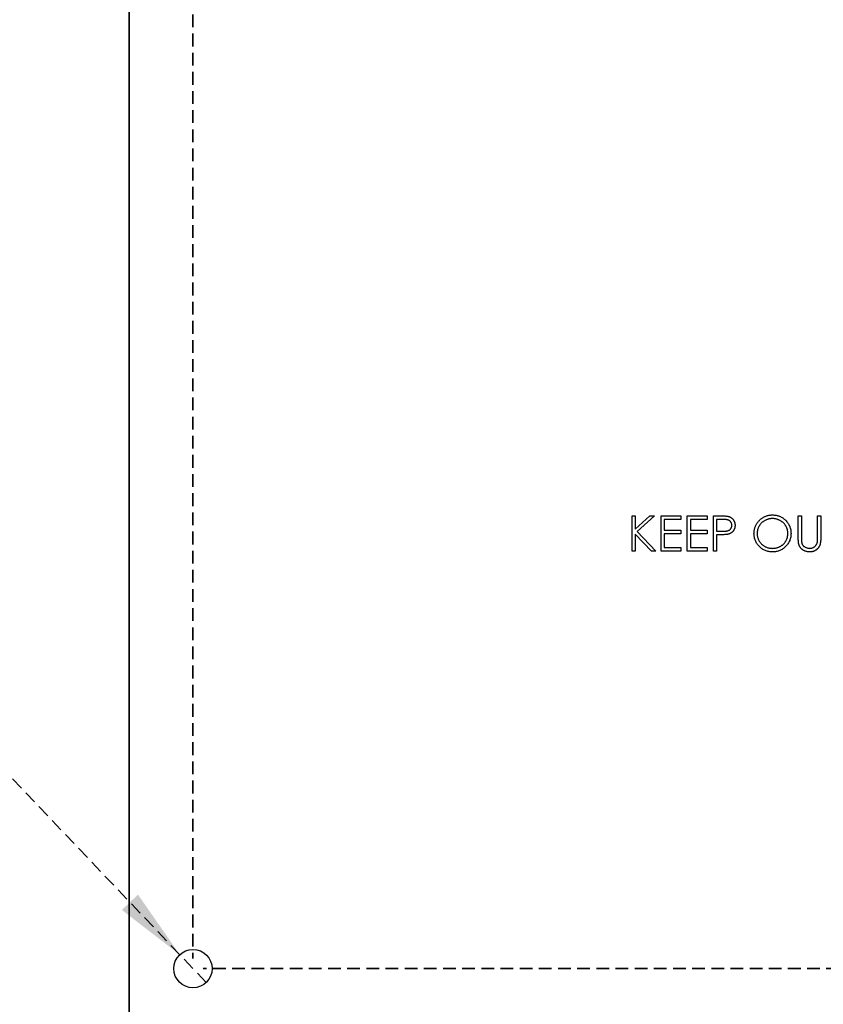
# Model space of a CAD drawing. Header units: millimetres. Extents: x 0 to 1576, y 0 to 1348.
# Tile 14 of 46: x 567 to 647, y 1025 to 1123. Entities that reach past the tile are written whole.
import ezdxf

# ---------------------------------------------------------------- set-up
doc = ezdxf.new("R2010")
doc.units = ezdxf.units.MM
doc.linetypes.add('SLD-Dashed', pattern=[1.905, 1.27, -0.635])
doc.linetypes.add('SLD-Solid', pattern=[0])
doc.layers.add('LAYER1', color=179, linetype='SLD-Dashed', lineweight=35)
doc.layers.add('SLD-0', color=179, linetype='SLD-Solid')
doc.styles.add('SLDTEXTSTYLE0', font='ARIAL.TTF', dxfattribs={"width": 0.948})
doc.dimstyles.new('SLDDIMSTYLE1', dxfattribs={"dimtxt": 7.408333, "dimasz": 2.116667, "dimexe": 0, "dimexo": 0.0625, "dimgap": 1.852083, "dimtad": 0, "dimtih": 1, "dimtoh": 1, "dimrnd": 1e-09, "dimzin": 12, "dimdsep": 46, "dimtxsty": 'SLDTEXTSTYLE0', "dimblk1": 'NONE', "dimblk2": 'NONE', "dimsah": 1, "dimcen": 0.09, "dimsd2": 1, "dimadec": 0, "dimazin": 3, "dimtfac": 1, "dimtdec": 0, "dimtofl": 0, "dimtmove": 0, "dimatfit": 3, "dimldrblk": 'NONE', "dimfxl": 1, "dimfrac": 2, "dimtolj": 1, "dimtzin": 12, "dimarcsym": 0})
doc.dimstyles.new('SLDDIMSTYLE6', dxfattribs={"dimtxt": 7.408333, "dimasz": 2.116667, "dimexe": 0, "dimexo": 0.0625, "dimgap": 1.852083, "dimtad": 0, "dimtih": 1, "dimtoh": 1, "dimrnd": 1e-09, "dimzin": 12, "dimdsep": 46, "dimtxsty": 'SLDTEXTSTYLE0', "dimblk1": 'NONE', "dimblk2": 'NONE', "dimsah": 1, "dimcen": 0, "dimadec": 0, "dimazin": 3, "dimtfac": 1, "dimtmove": 0, "dimatfit": 3, "dimldrblk": 'NONE', "dimfxl": 1, "dimfrac": 2, "dimtolj": 1, "dimtzin": 12, "dimarcsym": 0})

# ---------------------------------------------------------------- blocks, each defined once
blk = doc.blocks.new('_D_22')
at = {"layer": 'LAYER1', "color": 7}
for p, q in [((584.085, 1345.583), (593.467, 1345.583)), ((584.085, 1345.583), (584.085, 1343.938)), ((593.467, 1345.583), (593.467, 1343.938)), ((584.085, 1306.625), (584.085, 1308.271)), ((593.467, 1306.625), (593.467, 1308.271)), ((584.085, 1306.625), (593.467, 1306.625)), ((588.776, 1250.107), (588.776, 1255.107)), ((588.776, 1250.107), (584.043, 1245.107)), ((584.043, 1245.107), (584.043, 1029.287))]:
    blk.add_line(p, q, dxfattribs=at)
at = {"layer": 'LAYER1', "color": 7, "char_height": 7.4083, "attachment_point": 1, "rotation": 90, "style": 'SLDTEXTSTYLE0'}
for s, insert in [('9.350in', (584.745, 1309.916)), ('237.49mm', (584.745, 1256.694))]:
    blk.add_mtext(s, dxfattribs=dict(at, insert=insert))
blk = doc.blocks.new('_None')
blk = doc.blocks.new('_D_31')
at = {"layer": 'LAYER1', "color": 7}
for p, q in [((919.63, 1054.851), (917.16, 1054.851)), ((917.16, 1054.851), (917.16, 1043.807)), ((952.007, 1054.851), (954.476, 1054.851)), ((954.476, 1054.851), (954.476, 1043.807)), ((868.533, 1049.329), (863.533, 1028.287)), ((868.533, 1049.329), (873.533, 1049.329)), ((917.16, 1043.807), (919.63, 1043.807)), ((954.476, 1043.807), (952.007, 1043.807)), ((863.533, 1028.287), (585.043, 1028.287))]:
    blk.add_line(p, q, dxfattribs=at)
at = {"layer": 'LAYER1', "color": 7, "char_height": 7.4083, "attachment_point": 1, "style": 'SLDTEXTSTYLE0'}
for s, insert in [('1.300in', (919.63, 1053.357)), ('33.02mm', (873.533, 1053.357))]:
    blk.add_mtext(s, dxfattribs=dict(at, insert=insert))
blk = doc.blocks.new('_D_37')
at = {"layer": 'LAYER1', "color": 7}
for p, q in [((522.329, 1076.029), (519.86, 1076.029)), ((519.86, 1076.029), (519.86, 1064.985)), ((554.706, 1076.029), (557.176, 1076.029)), ((557.176, 1076.029), (557.176, 1064.985)), ((519.86, 1064.985), (522.329, 1064.985)), ((557.176, 1064.985), (554.706, 1064.985)), ((561.233, 1052.295), (471.229, 1052.295)), ((582.731, 1029.668), (561.233, 1052.295)), ((585.356, 1026.906), (582.731, 1029.668))]:
    blk.add_line(p, q, dxfattribs=at)
blk.add_solid([(582.731, 1029.668), (578.58, 1035.643), (576.976, 1034.119)], dxfattribs=at)
at = {"layer": 'LAYER1', "color": 7, "char_height": 7.4083, "attachment_point": 1, "style": 'SLDTEXTSTYLE0'}
for s, insert in [('%%c', (467.525, 1074.535)), ('3.81mm', (481.721, 1074.535)), ('0.150in', (522.329, 1074.535)), ('TYP.', (504.462, 1061.845))]:
    blk.add_mtext(s, dxfattribs=dict(at, insert=insert))

msp = doc.modelspace()

# ---------------------------------------------------------------- linework, layer by layer
at = {"layer": 'SLD-0', "color": 7, "linetype": 'SLD-Solid'}
msp.add_line((577.693, 995.267), (577.693, 1239.107), dxfattribs=at)
at = {"layer": 'SLD-0', "color": 7, "linetype": 'SLD-Solid', "lineweight": 25}
for p, q in [((577.693, 1148.556), (577.693, 995.267)), ((627.693, 1069.816), (627.693, 1073.316)), ((627.693, 1073.316), (628.007, 1073.316)), ((628.007, 1073.316), (628.007, 1071.983)), ((628.007, 1071.983), (629.466, 1073.316)), ((629.914, 1073.316), (628.194, 1071.745)), ((629.466, 1073.316), (629.914, 1073.316)), ((630.565, 1073.316), (632.539, 1073.316)), ((630.565, 1069.816), (630.565, 1073.316)), ((632.539, 1072.957), (630.879, 1072.957)), ((630.879, 1072.957), (630.879, 1071.88)), ((632.539, 1073.316), (632.539, 1072.957)), ((633.167, 1073.316), (635.142, 1073.316)), ((633.167, 1069.816), (633.167, 1073.316)), ((635.142, 1072.957), (633.482, 1072.957)), ((633.482, 1072.957), (633.482, 1071.88)), ((635.142, 1073.316), (635.142, 1072.957)), ((635.77, 1069.816), (635.77, 1073.316)), ((635.77, 1073.316), (636.456, 1073.316)), ((636.724, 1072.957), (636.084, 1072.957)), ((636.084, 1072.957), (636.084, 1071.79)), ((644.206, 1073.316), (644.52, 1073.316)), ((644.206, 1071.202), (644.206, 1073.316)), ((644.52, 1073.316), (644.52, 1071.219)), ((646.135, 1073.316), (646.449, 1073.316)), ((646.135, 1071.219), (646.135, 1073.316)), ((646.449, 1073.316), (646.449, 1071.202)), ((629.63, 1069.816), (628.007, 1071.505)), ((628.007, 1071.505), (628.007, 1069.816)), ((628.194, 1071.745), (630.049, 1069.816)), ((630.879, 1071.88), (632.539, 1071.88)), ((632.539, 1071.521), (630.879, 1071.521)), ((630.879, 1071.521), (630.879, 1070.175)), ((632.539, 1071.88), (632.539, 1071.521)), ((633.482, 1071.88), (635.142, 1071.88)), ((635.142, 1071.521), (633.482, 1071.521)), ((633.482, 1071.521), (633.482, 1070.175)), ((635.142, 1071.88), (635.142, 1071.521)), ((636.084, 1071.79), (636.697, 1071.783)), ((636.334, 1071.431), (636.084, 1071.431)), ((636.084, 1071.431), (636.084, 1069.816)), ((628.007, 1069.816), (627.693, 1069.816)), ((630.049, 1069.816), (629.63, 1069.816)), ((632.539, 1069.816), (630.565, 1069.816)), ((630.879, 1070.175), (632.539, 1070.175)), ((632.539, 1070.175), (632.539, 1069.816)), ((635.142, 1069.816), (633.167, 1069.816)), ((633.482, 1070.175), (635.142, 1070.175)), ((635.142, 1070.175), (635.142, 1069.816)), ((636.084, 1069.816), (635.77, 1069.816))]:
    msp.add_line(p, q, dxfattribs=at)
at = {"layer": 'SLD-0', "color": 7, "linetype": 'SLD-Solid'}
msp.add_circle((584.043, 1028.287), 1.905, dxfattribs=at)
at = {"layer": 'SLD-0', "color": 7, "linetype": 'SLD-Solid', "lineweight": 25}
msp.add_circle((584.043, 1028.287), 1.905, dxfattribs=at)
for points, knots in [([(639.808, 1071.55), (639.809, 1071.592), (639.81, 1071.675), (639.823, 1071.798), (639.841, 1071.919), (639.868, 1072.037), (639.903, 1072.153), (639.944, 1072.267), (639.994, 1072.378), (640.051, 1072.487), (640.114, 1072.592), (640.184, 1072.691), (640.258, 1072.785), (640.339, 1072.871), (640.425, 1072.953), (640.516, 1073.029), (640.613, 1073.099), (640.715, 1073.163), (640.821, 1073.22), (640.93, 1073.269), (641.04, 1073.312), (641.153, 1073.346), (641.268, 1073.373), (641.386, 1073.391), (641.505, 1073.404), (641.585, 1073.405), (641.626, 1073.406)], [0, 0, 0, 0, 0.043209, 0.085873, 0.12812, 0.170152, 0.211918, 0.253753, 0.296006, 0.338443, 0.381015, 0.42282, 0.464089, 0.505126, 0.545975, 0.586985, 0.628339, 0.670084, 0.711992, 0.753039, 0.794049, 0.834886, 0.875498, 0.916547, 0.958004, 1, 1, 1, 1]), ([(641.626, 1073.406), (641.691, 1073.404), (641.818, 1073.401), (642.005, 1073.376), (642.184, 1073.333), (642.355, 1073.277), (642.518, 1073.201), (642.672, 1073.109), (642.819, 1073.001), (642.955, 1072.876), (643.08, 1072.741), (643.189, 1072.596), (643.281, 1072.444), (643.357, 1072.283), (643.416, 1072.115), (643.457, 1071.939), (643.483, 1071.756), (643.486, 1071.631), (643.488, 1071.567)], [0, 0, 0, 0, 0.06657, 0.130749, 0.193413, 0.254989, 0.316114, 0.377262, 0.439401, 0.502971, 0.566525, 0.628231, 0.689091, 0.749345, 0.81017, 0.87161, 0.934869, 1, 1, 1, 1]), ([(636.456, 1073.316), (636.504, 1073.316), (636.594, 1073.316), (636.724, 1073.313), (636.842, 1073.309), (636.947, 1073.303), (637.041, 1073.297), (637.123, 1073.287), (637.193, 1073.278), (637.234, 1073.268), (637.254, 1073.263)], [0, 0, 0, 0, 0.176956, 0.339055, 0.486318, 0.618781, 0.735619, 0.838742, 0.926457, 1, 1, 1, 1]), ([(637.61, 1072.376), (637.608, 1072.404), (637.606, 1072.46), (637.587, 1072.542), (637.556, 1072.62), (637.512, 1072.693), (637.46, 1072.759), (637.398, 1072.817), (637.329, 1072.863), (637.264, 1072.893), (637.206, 1072.911), (637.156, 1072.924), (637.1, 1072.934), (637.037, 1072.942), (636.968, 1072.949), (636.892, 1072.954), (636.81, 1072.957), (636.754, 1072.957), (636.724, 1072.957)], [0, 0, 0, 0, 0.070044, 0.139238, 0.208197, 0.279173, 0.349987, 0.418354, 0.48761, 0.557411, 0.59533, 0.637964, 0.685913, 0.738185, 0.796103, 0.858517, 0.926658, 1, 1, 1, 1]), ([(637.254, 1073.263), (637.278, 1073.257), (637.326, 1073.244), (637.394, 1073.217), (637.46, 1073.186), (637.522, 1073.151), (637.581, 1073.11), (637.637, 1073.064), (637.689, 1073.013), (637.737, 1072.958), (637.781, 1072.899), (637.819, 1072.835), (637.851, 1072.768), (637.878, 1072.697), (637.898, 1072.622), (637.913, 1072.544), (637.922, 1072.462), (637.923, 1072.406), (637.924, 1072.377)], [0, 0, 0, 0, 0.062481, 0.12349, 0.183411, 0.243153, 0.302127, 0.36171, 0.421842, 0.482932, 0.544552, 0.605681, 0.66768, 0.729984, 0.794551, 0.860346, 0.928907, 1, 1, 1, 1]), ([(641.641, 1073.047), (641.608, 1073.046), (641.542, 1073.045), (641.444, 1073.035), (641.347, 1073.02), (641.251, 1072.998), (641.157, 1072.969), (641.064, 1072.935), (640.972, 1072.894), (640.882, 1072.847), (640.795, 1072.796), (640.713, 1072.739), (640.636, 1072.678), (640.564, 1072.612), (640.496, 1072.542), (640.433, 1072.469), (640.375, 1072.39), (640.323, 1072.308), (640.276, 1072.222), (640.234, 1072.134), (640.2, 1072.042), (640.172, 1071.949), (640.149, 1071.853), (640.134, 1071.755), (640.124, 1071.654), (640.123, 1071.586), (640.123, 1071.552)], [0, 0, 0, 0, 0.042023, 0.083645, 0.124984, 0.166247, 0.207702, 0.249631, 0.291742, 0.334743, 0.37746, 0.419556, 0.461044, 0.502096, 0.542891, 0.583801, 0.624864, 0.666225, 0.707399, 0.748557, 0.789655, 0.83074, 0.87207, 0.913993, 0.956498, 1, 1, 1, 1]), ([(643.174, 1071.568), (643.173, 1071.602), (643.173, 1071.669), (643.162, 1071.769), (643.147, 1071.866), (643.125, 1071.961), (643.097, 1072.053), (643.063, 1072.142), (643.022, 1072.229), (642.975, 1072.314), (642.922, 1072.395), (642.865, 1072.473), (642.802, 1072.545), (642.734, 1072.615), (642.661, 1072.679), (642.582, 1072.739), (642.499, 1072.796), (642.411, 1072.847), (642.321, 1072.894), (642.228, 1072.935), (642.133, 1072.969), (642.038, 1072.998), (641.94, 1073.02), (641.842, 1073.035), (641.742, 1073.045), (641.675, 1073.046), (641.641, 1073.047)], [0, 0, 0, 0, 0.042915, 0.08513, 0.126473, 0.167453, 0.207976, 0.248249, 0.28875, 0.32967, 0.370537, 0.411129, 0.451819, 0.492406, 0.533486, 0.575263, 0.617441, 0.660672, 0.70394, 0.746868, 0.789079, 0.831104, 0.873238, 0.915166, 0.957381, 1, 1, 1, 1]), ([(637.226, 1071.489), (637.204, 1071.484), (637.156, 1071.474), (637.076, 1071.462), (636.984, 1071.453), (636.879, 1071.445), (636.761, 1071.439), (636.631, 1071.434), (636.487, 1071.432), (636.387, 1071.431), (636.334, 1071.431)], [0, 0, 0, 0, 0.075173, 0.164746, 0.268017, 0.385912, 0.517789, 0.663691, 0.824413, 1, 1, 1, 1]), ([(636.697, 1071.783), (636.727, 1071.783), (636.785, 1071.783), (636.868, 1071.786), (636.945, 1071.791), (637.017, 1071.798), (637.081, 1071.807), (637.14, 1071.817), (637.192, 1071.831), (637.254, 1071.85), (637.322, 1071.882), (637.396, 1071.928), (637.458, 1071.987), (637.513, 1072.053), (637.556, 1072.127), (637.587, 1072.206), (637.606, 1072.29), (637.608, 1072.347), (637.61, 1072.376)], [0, 0, 0, 0, 0.072538, 0.140034, 0.202496, 0.260575, 0.313228, 0.361583, 0.404878, 0.444127, 0.5164, 0.586507, 0.655085, 0.724384, 0.793974, 0.861638, 0.930111, 1, 1, 1, 1]), ([(637.924, 1072.377), (637.923, 1072.348), (637.923, 1072.292), (637.913, 1072.21), (637.899, 1072.131), (637.879, 1072.056), (637.852, 1071.985), (637.821, 1071.918), (637.783, 1071.855), (637.739, 1071.796), (637.69, 1071.741), (637.637, 1071.691), (637.579, 1071.645), (637.517, 1071.604), (637.45, 1071.568), (637.38, 1071.537), (637.304, 1071.51), (637.252, 1071.496), (637.226, 1071.489)], [0, 0, 0, 0, 0.070119, 0.137192, 0.202016, 0.264631, 0.326117, 0.38601, 0.445812, 0.505298, 0.564633, 0.624283, 0.683902, 0.743953, 0.805388, 0.868388, 0.933084, 1, 1, 1, 1]), ([(641.654, 1069.726), (641.59, 1069.728), (641.465, 1069.731), (641.282, 1069.757), (641.106, 1069.798), (640.937, 1069.856), (640.776, 1069.932), (640.623, 1070.024), (640.477, 1070.134), (640.341, 1070.258), (640.216, 1070.393), (640.107, 1070.538), (640.015, 1070.689), (639.94, 1070.848), (639.88, 1071.014), (639.839, 1071.187), (639.813, 1071.366), (639.81, 1071.488), (639.808, 1071.55)], [0, 0, 0, 0, 0.065819, 0.129747, 0.192072, 0.253459, 0.31457, 0.37628, 0.439026, 0.503267, 0.567493, 0.629705, 0.691, 0.751452, 0.812004, 0.87315, 0.935635, 1, 1, 1, 1]), ([(640.123, 1071.552), (640.124, 1071.501), (640.126, 1071.402), (640.148, 1071.256), (640.182, 1071.116), (640.232, 1070.982), (640.294, 1070.854), (640.371, 1070.732), (640.463, 1070.617), (640.566, 1070.508), (640.68, 1070.409), (640.8, 1070.323), (640.926, 1070.249), (641.058, 1070.189), (641.196, 1070.142), (641.339, 1070.11), (641.488, 1070.088), (641.59, 1070.086), (641.641, 1070.085)], [0, 0, 0, 0, 0.064504, 0.126899, 0.187747, 0.24815, 0.308586, 0.369583, 0.431827, 0.49618, 0.560668, 0.623504, 0.68526, 0.746537, 0.808327, 0.870486, 0.934317, 1, 1, 1, 1]), ([(641.641, 1070.085), (641.676, 1070.086), (641.744, 1070.087), (641.847, 1070.096), (641.947, 1070.111), (642.045, 1070.133), (642.141, 1070.161), (642.236, 1070.193), (642.328, 1070.234), (642.418, 1070.279), (642.504, 1070.33), (642.587, 1070.385), (642.663, 1070.446), (642.736, 1070.51), (642.803, 1070.579), (642.866, 1070.653), (642.923, 1070.731), (642.975, 1070.814), (643.022, 1070.9), (643.063, 1070.988), (643.097, 1071.079), (643.125, 1071.172), (643.147, 1071.268), (643.162, 1071.366), (643.173, 1071.466), (643.173, 1071.534), (643.174, 1071.568)], [0, 0, 0, 0, 0.043633, 0.086538, 0.129177, 0.171436, 0.213416, 0.255266, 0.297369, 0.339941, 0.382347, 0.423953, 0.464871, 0.505572, 0.546003, 0.586568, 0.627065, 0.668271, 0.709549, 0.750428, 0.791096, 0.832027, 0.873136, 0.914611, 0.956956, 1, 1, 1, 1]), ([(643.488, 1071.567), (643.486, 1071.504), (643.483, 1071.38), (643.457, 1071.198), (643.416, 1071.023), (643.358, 1070.855), (643.282, 1070.695), (643.19, 1070.542), (643.08, 1070.396), (642.956, 1070.26), (642.821, 1070.135), (642.676, 1070.026), (642.524, 1069.932), (642.364, 1069.858), (642.197, 1069.798), (642.022, 1069.757), (641.841, 1069.731), (641.717, 1069.728), (641.654, 1069.726)], [0, 0, 0, 0, 0.065227, 0.128569, 0.19032, 0.251378, 0.312388, 0.373789, 0.436431, 0.500567, 0.564687, 0.627136, 0.688455, 0.749246, 0.810155, 0.871671, 0.934773, 1, 1, 1, 1]), ([(644.268, 1070.464), (644.263, 1070.483), (644.252, 1070.523), (644.24, 1070.59), (644.23, 1070.667), (644.22, 1070.755), (644.215, 1070.852), (644.21, 1070.959), (644.206, 1071.077), (644.206, 1071.159), (644.206, 1071.202)], [0, 0, 0, 0, 0.07813, 0.169465, 0.274335, 0.39211, 0.523687, 0.668365, 0.827132, 1, 1, 1, 1]), ([(645.362, 1069.726), (645.328, 1069.727), (645.262, 1069.728), (645.165, 1069.737), (645.072, 1069.754), (644.981, 1069.775), (644.895, 1069.804), (644.812, 1069.838), (644.734, 1069.88), (644.659, 1069.927), (644.589, 1069.979), (644.525, 1070.036), (644.467, 1070.097), (644.415, 1070.163), (644.369, 1070.232), (644.329, 1070.306), (644.295, 1070.383), (644.277, 1070.437), (644.268, 1070.464)], [0, 0, 0, 0, 0.071175, 0.139644, 0.206317, 0.271373, 0.335418, 0.398076, 0.460608, 0.52297, 0.584716, 0.644895, 0.704291, 0.762998, 0.821087, 0.880104, 0.939388, 1, 1, 1, 1]), ([(644.52, 1071.219), (644.52, 1071.189), (644.52, 1071.133), (644.52, 1071.053), (644.522, 1070.981), (644.523, 1070.919), (644.525, 1070.865), (644.527, 1070.82), (644.53, 1070.784), (644.533, 1070.762), (644.534, 1070.753)], [0, 0, 0, 0, 0.191079, 0.362605, 0.516099, 0.650038, 0.765977, 0.862374, 0.940842, 1, 1, 1, 1]), ([(644.534, 1070.753), (644.539, 1070.72), (644.549, 1070.657), (644.575, 1070.566), (644.611, 1070.484), (644.653, 1070.408), (644.709, 1070.341), (644.776, 1070.28), (644.857, 1070.226), (644.948, 1070.176), (645.045, 1070.137), (645.144, 1070.107), (645.244, 1070.088), (645.311, 1070.086), (645.344, 1070.085)], [0, 0, 0, 0, 0.086315, 0.167766, 0.244433, 0.318135, 0.391884, 0.470068, 0.553904, 0.644339, 0.736875, 0.826168, 0.913679, 1, 1, 1, 1]), ([(645.344, 1070.085), (645.373, 1070.086), (645.43, 1070.088), (645.515, 1070.102), (645.597, 1070.126), (645.678, 1070.156), (645.753, 1070.197), (645.824, 1070.244), (645.887, 1070.299), (645.944, 1070.36), (645.994, 1070.429), (646.038, 1070.505), (646.073, 1070.587), (646.091, 1070.646), (646.1, 1070.675)], [0, 0, 0, 0, 0.082891, 0.165303, 0.247762, 0.331528, 0.41528, 0.496366, 0.577151, 0.657783, 0.739322, 0.823793, 0.909476, 1, 1, 1, 1]), ([(646.449, 1071.202), (646.449, 1071.164), (646.449, 1071.09), (646.444, 1070.981), (646.438, 1070.877), (646.428, 1070.779), (646.415, 1070.688), (646.401, 1070.601), (646.383, 1070.52), (646.361, 1070.444), (646.337, 1070.372), (646.306, 1070.303), (646.27, 1070.237), (646.228, 1070.172), (646.181, 1070.11), (646.128, 1070.051), (646.07, 1069.993), (646.006, 1069.939), (645.938, 1069.889), (645.867, 1069.846), (645.791, 1069.808), (645.712, 1069.778), (645.629, 1069.755), (645.543, 1069.738), (645.454, 1069.728), (645.393, 1069.727), (645.362, 1069.726)], [0, 0, 0, 0, 0.054858, 0.107059, 0.156978, 0.203992, 0.248492, 0.290483, 0.330489, 0.367886, 0.403858, 0.440009, 0.476295, 0.512792, 0.550485, 0.588381, 0.627645, 0.667979, 0.708433, 0.748602, 0.789088, 0.829461, 0.870371, 0.912214, 0.955547, 1, 1, 1, 1]), ([(646.1, 1070.675), (646.103, 1070.688), (646.109, 1070.715), (646.116, 1070.762), (646.122, 1070.817), (646.127, 1070.88), (646.131, 1070.953), (646.134, 1071.034), (646.135, 1071.123), (646.135, 1071.186), (646.135, 1071.219)], [0, 0, 0, 0, 0.069835, 0.155621, 0.257802, 0.373811, 0.506402, 0.655564, 0.820079, 1, 1, 1, 1])]:
    msp.add_open_spline(points, degree=3, knots=knots, dxfattribs=at)

# ---------------------------------------------------------------- dimensions: what is measured, and where the dimension line sits
at = {"layer": 'LAYER1', "color": 7}
for offset, dtype, picture, middle in [((0, 274.497437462), 1, '_D_22', (584.043438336, 1331.91863924)), ((331.196174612, 0), 0, '_D_31', (941.544342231, 1028.286902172))]:
    dim = msp.add_ordinate_dim(feature_location=(584.043438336, 1028.286902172), offset=offset, dtype=dtype, origin=(584.043438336, 1028.286902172), text='<>mm', dimstyle='SLDDIMSTYLE1', dxfattribs=at)
    dim.commit()
    dim.dimension.update_dxf_attribs({"geometry": picture, "text_midpoint": middle})
dim = msp.add_diameter_dim_2p(p1=(1.882, 3.313), p2=(0, 0), text='<>mm\\PTYP.', dimstyle='SLDDIMSTYLE6', dxfattribs=at)
dim.commit()
dim.dimension.update_dxf_attribs({"geometry": '_D_37', "text_midpoint": (515.437, 1064.985), "dimtype": 163})

doc.saveas('drawing.dxf')
